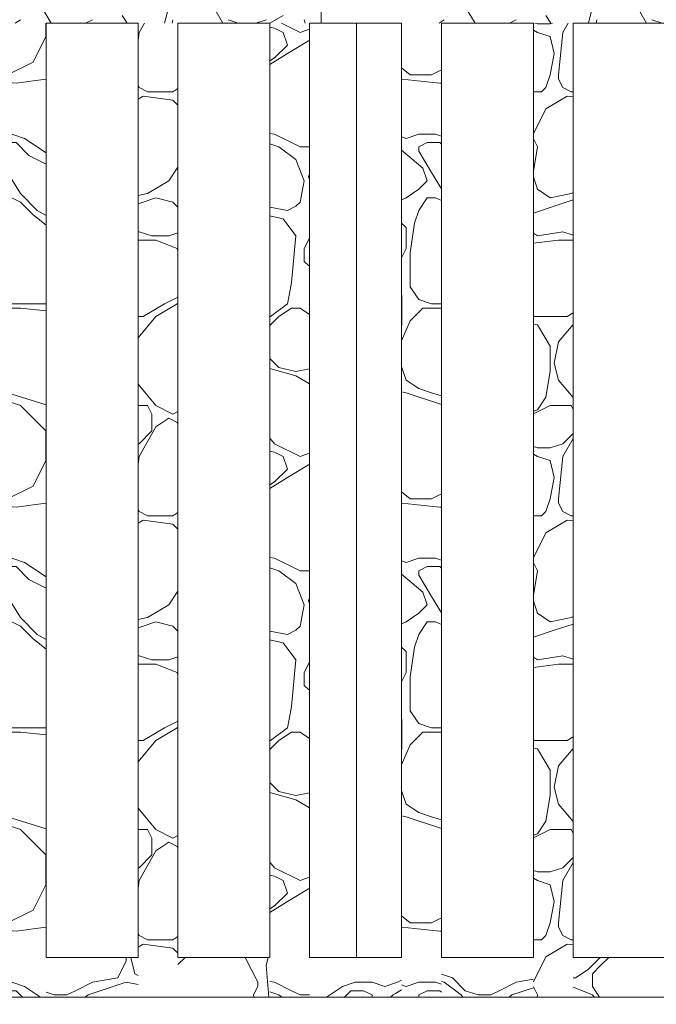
# Model space of a CAD drawing. Header units: millimetres. Extents: x -4481 to 79246, y -53000 to 18468.
# Tile 28 of 79: x 34604 to 35245, y 3553 to 4543. Entities that reach past the tile are written whole.
import ezdxf

# ---------------------------------------------------------------- set-up
doc = ezdxf.new("R2010")
doc.units = ezdxf.units.MM
doc.header["$MEASUREMENT"] = 0
for name, color, linetype in [('Nouveau_2D - Cotations pour 100ème', 7, 'Continuous'), ('Nouveau__Constr - Poteaux', 7, 'Continuous'), ('Nouveau__Constr - Poutres', 7, 'Continuous'), ('Nouveau__Murs int non porteurs - Cloisons', 7, 'Continuous')]:
    doc.layers.add(name, color=color, linetype=linetype)
doc.styles.add('STYLE_GENERE_2', font='arial.ttf')
doc.dimstyles.new('STYLE_GENERE__10', dxfattribs={"dimtxt": 175, "dimasz": 95, "dimexe": 0.18, "dimexo": 30247.210424, "dimgap": 0, "dimtad": 1, "dimlfac": 0.001, "dimzin": 0, "dimdsep": 46, "dimtxsty": 'STYLE_GENERE_2', "dimblk": 'ARROWHEAD_6', "dimblk1": 'ARROWHEAD_6', "dimblk2": 'ARROWHEAD_6', "dimcen": 0.09, "dimclrd": 1, "dimclre": 1, "dimclrt": 1, "dimazin": 0, "dimtfac": 1, "dimtdec": 4, "dimtmove": 0, "dimatfit": 3, "dimfxl": 0, "dimtolj": 1, "dimtzin": 0, "dimarcsym": 0})
doc.dimstyles.new('STYLE_GENERE__3', dxfattribs={"dimtxt": 150, "dimasz": 95, "dimexe": 0.18, "dimexo": 21916.318027, "dimgap": 0, "dimtad": 1, "dimlfac": 0.001, "dimzin": 0, "dimdsep": 46, "dimtxsty": 'STYLE_GENERE_2', "dimblk": 'ARROWHEAD_6', "dimblk1": 'ARROWHEAD_6', "dimblk2": 'ARROWHEAD_6', "dimcen": 0.09, "dimclrd": 7, "dimclre": 7, "dimclrt": 7, "dimazin": 0, "dimtfac": 1, "dimtdec": 4, "dimtmove": 0, "dimatfit": 3, "dimfxl": 0, "dimtolj": 1, "dimtzin": 0, "dimarcsym": 0})
doc.dimstyles.new('STYLE_GENERE__4', dxfattribs={"dimtxt": 150, "dimasz": 95, "dimexe": 0.18, "dimexo": 21916.318027, "dimgap": 0, "dimtad": 1, "dimlfac": 0.001, "dimzin": 0, "dimdsep": 46, "dimtxsty": 'STYLE_GENERE_2', "dimblk": 'ARROWHEAD_6', "dimblk1": 'ARROWHEAD_6', "dimblk2": 'ARROWHEAD_6', "dimcen": 0.09, "dimclrd": 7, "dimclre": 7, "dimclrt": 7, "dimazin": 0, "dimtfac": 1, "dimtdec": 4, "dimtmove": 2, "dimatfit": 3, "dimfxl": 0, "dimtolj": 1, "dimtzin": 0, "dimarcsym": 0})
doc.dimstyles.new('STYLE_GENERE__5', dxfattribs={"dimtxt": 150, "dimasz": 95, "dimexe": 0.18, "dimexo": 21959.829925, "dimgap": 0, "dimtad": 1, "dimlfac": 0.001, "dimzin": 0, "dimdsep": 46, "dimtxsty": 'STYLE_GENERE_2', "dimblk": 'ARROWHEAD_6', "dimblk1": 'ARROWHEAD_6', "dimblk2": 'ARROWHEAD_6', "dimcen": 0.09, "dimclrd": 7, "dimclre": 7, "dimclrt": 7, "dimazin": 0, "dimtfac": 1, "dimtdec": 4, "dimtmove": 0, "dimatfit": 3, "dimfxl": 0, "dimtolj": 1, "dimtzin": 0, "dimarcsym": 0})
doc.dimstyles.new('STYLE_GENERE__6', dxfattribs={"dimtxt": 150, "dimasz": 95, "dimexe": 0.18, "dimexo": 21959.829925, "dimgap": 0, "dimtad": 1, "dimlfac": 0.001, "dimzin": 0, "dimdsep": 46, "dimtxsty": 'STYLE_GENERE_2', "dimblk": 'ARROWHEAD_6', "dimblk1": 'ARROWHEAD_6', "dimblk2": 'ARROWHEAD_6', "dimcen": 0.09, "dimclrd": 7, "dimclre": 7, "dimclrt": 7, "dimazin": 0, "dimtfac": 1, "dimtdec": 4, "dimtmove": 2, "dimatfit": 3, "dimfxl": 0, "dimtolj": 1, "dimtzin": 0, "dimarcsym": 0})
doc.dimstyles.new('STYLE_GENERE__7', dxfattribs={"dimtxt": 150, "dimasz": 95, "dimexe": 0.18, "dimexo": 28568.917041, "dimgap": 0, "dimtad": 1, "dimlfac": 0.001, "dimzin": 0, "dimdsep": 46, "dimtxsty": 'STYLE_GENERE_2', "dimblk": 'ARROWHEAD_6', "dimblk1": 'ARROWHEAD_6', "dimblk2": 'ARROWHEAD_6', "dimcen": 0.09, "dimclrd": 7, "dimclre": 7, "dimclrt": 7, "dimazin": 0, "dimtfac": 1, "dimtdec": 4, "dimtmove": 0, "dimatfit": 3, "dimfxl": 0, "dimtolj": 1, "dimtzin": 0, "dimarcsym": 0})
doc.dimstyles.new('STYLE_GENERE__8', dxfattribs={"dimtxt": 150, "dimasz": 95, "dimexe": 0.18, "dimexo": 28568.917041, "dimgap": 0, "dimtad": 1, "dimlfac": 0.001, "dimzin": 0, "dimdsep": 46, "dimtxsty": 'STYLE_GENERE_2', "dimblk": 'ARROWHEAD_6', "dimblk1": 'ARROWHEAD_6', "dimblk2": 'ARROWHEAD_6', "dimcen": 0.09, "dimclrd": 7, "dimclre": 7, "dimclrt": 7, "dimazin": 0, "dimtfac": 1, "dimtdec": 4, "dimtmove": 2, "dimatfit": 3, "dimfxl": 0, "dimtolj": 1, "dimtzin": 0, "dimarcsym": 0})

# ---------------------------------------------------------------- blocks, each defined once
blk = doc.blocks.new('Élément de coupe_146')
at = {"layer": 'Nouveau__Murs int non porteurs - Cloisons', "color": 7, "linetype": 'Continuous', "lineweight": 5}
blk.add_line((34943, 3600), (34943, 4540), dxfattribs=at)
blk = doc.blocks.new('*X292')
at = {"layer": 'Nouveau__Constr - Poutres', "color": 7, "linetype": 'Continuous', "lineweight": 13}
for p, q in [((34808.43, 4540), (34796.71, 4560.5)), ((35235.04, 4540), (35223.33, 4560.5)), ((34635.81, 4540), (34626.07, 4556.23)), ((34626.07, 4556.23), (34635.81, 4540)), ((34712.26, 4540), (34707.13, 4547.7)), ((34754.05, 4556.23), (34750, 4540)), ((34855.77, 4540), (34869.24, 4547.7)), ((34907.63, 4540), (34907.63, 4556.23)), ((35062.42, 4540), (35052.68, 4556.23)), ((35052.68, 4556.23), (35062.42, 4540)), ((35138.87, 4540), (35133.74, 4547.7)), ((35180.67, 4556.23), (35176.61, 4540)), ((34604.74, 4543.43), (34599.59, 4540)), ((34670.4, 4540), (34677.26, 4543.43)), ((34758.32, 4543.43), (34757.63, 4540)), ((34824.08, 4540), (34813.78, 4543.43)), ((34852.18, 4543.43), (34841.88, 4540)), ((34890.57, 4543.43), (34891.55, 4540)), ((35031.35, 4543.43), (35026.2, 4540)), ((35097.01, 4540), (35103.88, 4543.43)), ((35184.93, 4543.43), (35184.25, 4540)), ((35250.69, 4540), (35240.39, 4543.43))]:
    blk.add_line(p, q, dxfattribs=at)
blk = doc.blocks.new('Élément de coupe_263')
at = {"layer": 'Nouveau__Constr - Poutres', "color": 7, "linetype": 'Continuous', "lineweight": 13}
for p, q in [((34723.38, 4540), (34630.79, 4540)), ((34855.97, 4540), (34763.38, 4540)), ((34988.56, 4540), (34895.97, 4540)), ((35121.16, 4540), (35028.56, 4540)), ((35253.75, 4540), (35161.16, 4540))]:
    blk.add_line(p, q, dxfattribs=at)
at = {"layer": 'Nouveau__Constr - Poutres', "lineweight": 0}
blk.add_blockref('*X292', (0, 0), dxfattribs=at)
blk = doc.blocks.new('*X314')
at = {"layer": 'Nouveau__Constr - Poutres', "color": 7, "linetype": 'Continuous', "lineweight": 13}
for p, q in [((35188.58, 3600), (35176.4, 3587.82)), ((35189.2, 3592.08), (35197.12, 3600)), ((35163.6, 3579.29), (35176.4, 3587.82)), ((35180.67, 3583.55), (35189.2, 3592.08)), ((35161.16, 3579.29), (35163.6, 3579.29)), ((35180.67, 3570.75), (35180.67, 3583.55)), ((35161.16, 3570.03), (35180.67, 3562.22)), ((35187.84, 3560), (35180.67, 3570.75)), ((35180.67, 3562.22), (35182.44, 3560))]:
    blk.add_line(p, q, dxfattribs=at)
blk = doc.blocks.new('*X315')
at = {"layer": 'Nouveau__Constr - Poutres', "color": 7, "linetype": 'Continuous', "lineweight": 13}
for p, q in [((35039.89, 3579.29), (35028.56, 3583.06)), ((35052.68, 3566.49), (35039.89, 3579.29)), ((35121.16, 3577.9), (35103.88, 3575.02)), ((35028.56, 3575.72), (35031.35, 3575.02)), ((35031.35, 3575.02), (35048.42, 3562.22)), ((35065.48, 3562.22), (35052.68, 3566.49)), ((35086.81, 3566.49), (35078.28, 3562.22)), ((35103.88, 3575.02), (35086.81, 3566.49)), ((35099.61, 3562.22), (35121.16, 3569.4)), ((35048.42, 3562.22), (35050.08, 3560)), ((35078.28, 3562.22), (35065.48, 3562.22)), ((35096.65, 3560), (35099.61, 3562.22))]:
    blk.add_line(p, q, dxfattribs=at)
blk = doc.blocks.new('*X316')
at = {"layer": 'Nouveau__Constr - Poutres', "color": 7, "linetype": 'Continuous', "lineweight": 13}
for p, q in [((34984.43, 3575.02), (34988.56, 3577.09)), ((34928.97, 3570.75), (34912.84, 3560)), ((34941.76, 3575.02), (34928.97, 3570.75)), ((34931.01, 3560), (34937.5, 3566.49)), ((34937.5, 3566.49), (34950.3, 3566.49)), ((34958.83, 3575.02), (34941.76, 3575.02)), ((34950.3, 3566.49), (34958.83, 3562.22)), ((34971.63, 3570.75), (34958.83, 3575.02)), ((34971.63, 3570.75), (34982.29, 3574.31)), ((34982.29, 3574.31), (34984.43, 3575.02)), ((34982.29, 3563.5), (34988.56, 3567.26)), ((34958.83, 3562.22), (34958.83, 3560)), ((34977.49, 3560), (34980.16, 3562.22)), ((34980.16, 3562.22), (34982.29, 3563.5))]:
    blk.add_line(p, q, dxfattribs=at)
blk = doc.blocks.new('*X317')
at = {"layer": 'Nouveau__Constr - Poutres', "color": 7, "linetype": 'Continuous', "lineweight": 13}
for p, q in [((34763.38, 3592.88), (34770.5, 3600)), ((34831.15, 3600), (34843.64, 3575.02)), ((34854.15, 3600), (34852.18, 3592.08)), ((34852.18, 3592.08), (34854.85, 3560)), ((34843.64, 3570.75), (34839.38, 3562.22)), ((34843.64, 3575.02), (34843.64, 3570.75)), ((34839.38, 3562.22), (34839.75, 3560))]:
    blk.add_line(p, q, dxfattribs=at)
blk = doc.blocks.new('*X318')
at = {"layer": 'Nouveau__Constr - Poutres', "color": 7, "linetype": 'Continuous', "lineweight": 13}
for p, q in [((34711.39, 3596.35), (34702.86, 3579.29)), ((34711.39, 3600), (34711.39, 3596.35)), ((34715.81, 3600), (34719.93, 3583.55)), ((34702.86, 3579.29), (34677.27, 3575.02)), ((34719.93, 3583.55), (34723.38, 3581.83)), ((34660.2, 3566.49), (34651.67, 3562.22)), ((34677.26, 3575.02), (34660.2, 3566.49)), ((34673, 3562.22), (34711.39, 3575.02)), ((34711.39, 3575.02), (34723.38, 3572.62)), ((34638.87, 3562.22), (34630.79, 3564.92)), ((34651.67, 3562.22), (34638.87, 3562.22)), ((34670.04, 3560), (34673, 3562.22))]:
    blk.add_line(p, q, dxfattribs=at)
blk = doc.blocks.new('Élément de coupe_264')
at = {"layer": 'Nouveau__Constr - Poutres', "color": 7, "linetype": 'Continuous', "lineweight": 13}
for p, q in [((34723.38, 3600), (34630.79, 3600)), ((34855.97, 3600), (34763.38, 3600)), ((34988.56, 3600), (34895.97, 3600)), ((35121.16, 3600), (35028.56, 3600)), ((35253.75, 3600), (35161.16, 3600)), ((34723.38, 3560), (34630.79, 3560)), ((34855.97, 3560), (34763.38, 3560)), ((34988.56, 3560), (34895.97, 3560)), ((35121.16, 3560), (35028.56, 3560)), ((35253.75, 3560), (35161.16, 3560))]:
    blk.add_line(p, q, dxfattribs=at)
at = {"layer": 'Nouveau__Constr - Poutres', "lineweight": 0}
for name in ['*X318', '*X317', '*X314', '*X316', '*X315']:
    blk.add_blockref(name, (0, 0), dxfattribs=at)
blk = doc.blocks.new('*X328')
at = {"layer": 'Nouveau__Constr - Poteaux', "color": 7, "linetype": 'Continuous', "lineweight": 13}
for p, q in [((34630.34, 4526.37), (34630.34, 4540)), ((34617.54, 4500.77), (34630.34, 4526.37)), ((34591.94, 4487.97), (34617.54, 4500.77)), ((34590.79, 4487.97), (34591.94, 4487.97)), ((34590.79, 4480.52), (34600.48, 4479.44)), ((34600.47, 4479.44), (34630.34, 4483.71)), ((34630.34, 4483.71), (34630.79, 4483.71)), ((34590.79, 4428.25), (34596.21, 4428.25)), ((34600.47, 4419.71), (34590.79, 4419.71)), ((34596.21, 4428.25), (34609.01, 4423.98)), ((34613.27, 4406.92), (34600.47, 4419.71)), ((34609.01, 4423.98), (34630.79, 4409.46)), ((34630.79, 4398.16), (34613.27, 4406.92)), ((34590.79, 4391.78), (34591.94, 4389.85)), ((34591.94, 4389.85), (34604.74, 4368.52)), ((34590.79, 4364.25), (34596.21, 4364.25)), ((34596.21, 4364.25), (34604.74, 4359.99)), ((34604.74, 4368.52), (34621.8, 4351.46)), ((34604.74, 4359.99), (34617.54, 4347.19)), ((34621.81, 4351.45), (34630.79, 4346.32)), ((34617.54, 4347.19), (34630.79, 4336.59)), ((34591.94, 4257.6), (34590.79, 4257.99)), ((34604.74, 4253.33), (34590.79, 4253.33)), ((34630.79, 4257.6), (34591.94, 4257.6)), ((34630.79, 4250.44), (34604.74, 4253.33)), ((34590.79, 4168.4), (34591.94, 4168.01)), ((34591.94, 4168.01), (34630.79, 4155.87)), ((34604.74, 4155.21), (34590.79, 4159.86)), ((34617.54, 4142.42), (34604.74, 4155.21)), ((34630.34, 4129.62), (34617.54, 4142.42)), ((34630.34, 4099.75), (34630.34, 4129.62)), ((34617.54, 4074.16), (34630.34, 4099.75)), ((34591.94, 4061.36), (34617.54, 4074.16)), ((34590.79, 4061.36), (34591.94, 4061.36)), ((34590.79, 4053.9), (34600.48, 4052.83)), ((34600.47, 4052.83), (34630.34, 4057.09)), ((34630.34, 4057.09), (34630.79, 4057.09)), ((34590.79, 4001.63), (34596.21, 4001.63)), ((34600.47, 3993.1), (34590.79, 3993.1)), ((34596.21, 4001.63), (34609.01, 3997.37)), ((34613.27, 3980.3), (34600.47, 3993.1)), ((34609.01, 3997.37), (34630.79, 3982.85)), ((34630.79, 3971.55), (34613.27, 3980.3)), ((34590.79, 3965.16), (34591.94, 3963.24)), ((34591.94, 3963.24), (34604.74, 3941.91)), ((34590.79, 3937.64), (34596.21, 3937.64)), ((34596.21, 3937.64), (34604.74, 3933.37)), ((34604.74, 3941.91), (34621.8, 3924.84)), ((34604.74, 3933.37), (34617.54, 3920.58)), ((34621.81, 3924.84), (34630.79, 3919.71)), ((34617.54, 3920.58), (34630.79, 3909.98)), ((34591.94, 3830.99), (34590.79, 3831.37)), ((34604.74, 3826.72), (34590.79, 3826.72)), ((34630.79, 3830.99), (34591.94, 3830.99)), ((34630.79, 3823.83), (34604.74, 3826.72)), ((34590.79, 3741.78), (34591.94, 3741.4)), ((34591.94, 3741.4), (34630.79, 3729.26)), ((34604.74, 3728.6), (34590.79, 3733.25)), ((34617.54, 3715.8), (34604.74, 3728.6)), ((34630.34, 3703), (34617.54, 3715.8)), ((34630.34, 3673.14), (34630.34, 3703)), ((34617.54, 3647.54), (34630.34, 3673.14)), ((34591.94, 3634.75), (34617.54, 3647.54)), ((34590.79, 3634.75), (34591.94, 3634.75)), ((34590.79, 3627.29), (34600.48, 3626.21)), ((34600.47, 3626.21), (34630.34, 3630.48)), ((34630.34, 3630.48), (34630.79, 3630.48)), ((34590.79, 3575.02), (34596.21, 3575.02)), ((34600.47, 3566.49), (34590.79, 3566.49)), ((34596.21, 3575.02), (34609.01, 3570.75)), ((34606.96, 3560), (34600.47, 3566.49)), ((34609.01, 3570.75), (34625.14, 3560))]:
    blk.add_line(p, q, dxfattribs=at)
blk = doc.blocks.new('Élément de coupe_267')
at = {"layer": 'Nouveau__Constr - Poteaux', "color": 7, "linetype": 'Continuous', "lineweight": 13}
for p, q in [((34590.79, 3600), (34590.79, 4540)), ((34630.79, 3600), (34630.79, 4540)), ((34590.79, 3560), (34630.79, 3560))]:
    blk.add_line(p, q, dxfattribs=at)
at = {"layer": 'Nouveau__Constr - Poteaux', "lineweight": 0}
blk.add_blockref('*X328', (0, 0), dxfattribs=at)
blk = doc.blocks.new('*X330')
at = {"layer": 'Nouveau__Constr - Poteaux', "color": 7, "linetype": 'Continuous', "lineweight": 13}
for p, q in [((34724.19, 4530.63), (34729.54, 4540)), ((34723.38, 4522.5), (34724.19, 4530.63)), ((34724.19, 4475.17), (34723.38, 4476.8)), ((34732.72, 4470.91), (34724.19, 4475.17)), ((34745.52, 4470.91), (34732.72, 4470.91)), ((34749.79, 4470.91), (34745.52, 4470.91)), ((34758.32, 4470.91), (34749.79, 4470.91)), ((34763.38, 4474.28), (34758.32, 4470.91)), ((34728.46, 4466.64), (34723.38, 4463.59)), ((34758.32, 4462.38), (34728.46, 4466.64)), ((34763.38, 4457.32), (34758.32, 4462.38)), ((34754.05, 4381.32), (34762.59, 4394.12)), ((34762.59, 4394.12), (34763.38, 4395.17)), ((34732.72, 4368.52), (34754.05, 4381.32)), ((34723.38, 4366.65), (34732.72, 4368.52)), ((34741.26, 4364.25), (34723.38, 4358.3)), ((34758.32, 4359.99), (34741.26, 4364.25)), ((34763.38, 4354.93), (34758.32, 4359.99)), ((34723.38, 4329.99), (34724.19, 4330.13)), ((34724.19, 4330.13), (34736.99, 4325.86)), ((34741.26, 4321.59), (34723.38, 4321.59)), ((34736.99, 4325.86), (34754.05, 4325.86)), ((34762.59, 4313.06), (34741.26, 4321.59)), ((34754.05, 4325.86), (34763.38, 4328.97)), ((34763.38, 4311.21), (34762.59, 4313.06)), ((34749.79, 4257.6), (34763.38, 4264.4)), ((34728.46, 4244.8), (34749.79, 4257.6)), ((34762.59, 4257.6), (34741.26, 4244.8)), ((34763.38, 4257.8), (34762.59, 4257.6)), ((34723.38, 4244.8), (34728.46, 4244.8)), ((34741.26, 4244.8), (34723.38, 4223.35)), ((34723.38, 4176.67), (34741.26, 4155.21)), ((34732.72, 4155.21), (34723.38, 4155.21)), ((34736.99, 4146.68), (34732.72, 4155.21)), ((34741.26, 4155.21), (34758.32, 4146.68)), ((34736.99, 4129.62), (34736.99, 4146.68)), ((34741.26, 4133.88), (34754.05, 4142.42)), ((34754.05, 4142.42), (34762.59, 4138.15)), ((34758.32, 4146.68), (34763.38, 4149.21)), ((34724.19, 4104.02), (34741.26, 4133.88)), ((34762.59, 4138.15), (34763.38, 4137.16)), ((34724.19, 4116.82), (34736.99, 4129.62)), ((34723.38, 4116.55), (34724.19, 4116.82)), ((34723.38, 4095.89), (34724.19, 4104.02)), ((34724.19, 4048.56), (34723.38, 4050.19)), ((34732.72, 4044.29), (34724.19, 4048.56)), ((34745.52, 4044.29), (34732.72, 4044.29)), ((34749.79, 4044.29), (34745.52, 4044.29)), ((34758.32, 4044.29), (34749.79, 4044.29)), ((34763.38, 4047.67), (34758.32, 4044.29)), ((34728.46, 4040.03), (34723.38, 4036.98)), ((34758.32, 4035.76), (34728.46, 4040.03)), ((34763.38, 4030.7), (34758.32, 4035.76)), ((34754.05, 3954.71), (34762.59, 3967.5)), ((34762.59, 3967.5), (34763.38, 3968.56)), ((34732.72, 3941.91), (34754.05, 3954.71)), ((34723.38, 3940.04), (34732.72, 3941.91)), ((34741.26, 3937.64), (34723.38, 3931.68)), ((34758.32, 3933.37), (34741.26, 3937.64)), ((34763.38, 3928.32), (34758.32, 3933.37)), ((34723.38, 3903.38), (34724.19, 3903.51)), ((34724.19, 3903.51), (34736.99, 3899.25)), ((34741.26, 3894.98), (34723.38, 3894.98)), ((34736.99, 3899.25), (34754.05, 3899.25)), ((34762.59, 3886.45), (34741.26, 3894.98)), ((34754.05, 3899.25), (34763.38, 3902.35)), ((34763.38, 3884.6), (34762.59, 3886.45)), ((34749.79, 3830.99), (34763.38, 3837.78)), ((34728.46, 3818.19), (34749.79, 3830.99)), ((34762.59, 3830.99), (34741.26, 3818.19)), ((34763.38, 3831.19), (34762.59, 3830.99)), ((34723.38, 3818.19), (34728.46, 3818.19)), ((34741.26, 3818.19), (34723.38, 3796.74)), ((34723.38, 3750.05), (34741.26, 3728.6)), ((34732.72, 3728.6), (34723.38, 3728.6)), ((34736.99, 3720.07), (34732.72, 3728.6)), ((34741.26, 3728.6), (34758.32, 3720.07)), ((34736.99, 3703), (34736.99, 3720.07)), ((34741.26, 3707.27), (34754.05, 3715.8)), ((34754.05, 3715.8), (34762.59, 3711.54)), ((34758.32, 3720.07), (34763.38, 3722.6)), ((34724.19, 3677.41), (34741.26, 3707.27)), ((34762.59, 3711.54), (34763.38, 3710.55)), ((34724.19, 3690.21), (34736.99, 3703)), ((34723.38, 3689.93), (34724.19, 3690.21)), ((34723.38, 3669.28), (34724.19, 3677.41)), ((34724.19, 3621.95), (34723.38, 3623.57)), ((34732.72, 3617.68), (34724.19, 3621.95)), ((34745.52, 3617.68), (34732.72, 3617.68)), ((34749.79, 3617.68), (34745.52, 3617.68)), ((34758.32, 3617.68), (34749.79, 3617.68)), ((34763.38, 3621.05), (34758.32, 3617.68)), ((34728.46, 3613.41), (34723.38, 3610.37)), ((34758.32, 3609.15), (34728.46, 3613.41)), ((34763.38, 3604.09), (34758.32, 3609.15))]:
    blk.add_line(p, q, dxfattribs=at)
blk = doc.blocks.new('Élément de coupe_268')
at = {"layer": 'Nouveau__Constr - Poteaux', "color": 7, "linetype": 'Continuous', "lineweight": 13}
for p, q in [((34723.38, 3600), (34723.38, 4540)), ((34763.38, 3600), (34763.38, 4540)), ((34723.38, 3560), (34763.38, 3560))]:
    blk.add_line(p, q, dxfattribs=at)
at = {"layer": 'Nouveau__Constr - Poteaux', "lineweight": 0}
blk.add_blockref('*X330', (0, 0), dxfattribs=at)
blk = doc.blocks.new('*X332')
at = {"layer": 'Nouveau__Constr - Poteaux', "color": 7, "linetype": 'Continuous', "lineweight": 13}
for p, q in [((34886.3, 4530.63), (34867.57, 4540)), ((34860.71, 4534.9), (34855.97, 4535.85)), ((34869.24, 4530.63), (34860.71, 4534.9)), ((34873.51, 4517.84), (34869.24, 4530.63)), ((34895.97, 4533.86), (34886.3, 4530.63)), ((34860.71, 4505.04), (34873.51, 4517.84)), ((34894.84, 4522.1), (34873.51, 4509.3)), ((34895.97, 4522.48), (34894.84, 4522.1)), ((34873.5, 4509.3), (34855.97, 4498.34)), ((34855.97, 4502.19), (34860.71, 4505.04)), ((34855.97, 4429.04), (34860.71, 4428.25)), ((34864.97, 4415.45), (34855.97, 4418.45)), ((34860.71, 4428.25), (34877.77, 4419.71)), ((34877.77, 4419.71), (34886.3, 4415.45)), ((34882.04, 4402.65), (34864.97, 4415.45)), ((34886.3, 4415.45), (34895.97, 4415.45)), ((34890.57, 4381.32), (34882.04, 4402.65)), ((34886.3, 4359.99), (34890.57, 4381.32)), ((34895.97, 4387.29), (34894.84, 4385.58)), ((34894.84, 4385.58), (34895.97, 4382.18)), ((34882.04, 4355.72), (34886.3, 4359.99)), ((34855.97, 4354.96), (34873.51, 4351.46)), ((34873.51, 4351.46), (34882.04, 4355.72)), ((34869.24, 4342.92), (34855.97, 4346.24)), ((34882.04, 4325.86), (34869.24, 4342.92)), ((34877.77, 4278.93), (34882.04, 4325.86)), ((34894.84, 4321.59), (34890.57, 4313.06)), ((34895.97, 4323.29), (34894.84, 4321.59)), ((34890.57, 4313.06), (34890.57, 4300.26)), ((34890.57, 4300.26), (34894.84, 4296)), ((34894.84, 4296), (34895.97, 4296.14)), ((34875.21, 4266.13), (34877.77, 4278.93)), ((34873.51, 4257.6), (34875.21, 4266.13)), ((34856.44, 4244.8), (34873.51, 4257.6)), ((34877.77, 4253.33), (34864.97, 4244.8)), ((34886.3, 4253.33), (34877.77, 4253.33)), ((34895.97, 4246.89), (34886.3, 4253.33)), ((34855.97, 4244.65), (34856.44, 4244.8)), ((34864.97, 4244.8), (34856.44, 4236.27)), ((34856.44, 4236.27), (34855.97, 4235.33)), ((34855.97, 4202.61), (34864.97, 4193.61)), ((34882.04, 4185.08), (34855.97, 4192.52)), ((34864.97, 4193.61), (34882.04, 4189.34)), ((34882.04, 4189.34), (34895.97, 4192.13)), ((34895.97, 4177.11), (34882.04, 4185.08)), ((34855.97, 4122.34), (34860.71, 4116.82)), ((34886.3, 4104.02), (34860.71, 4116.82)), ((34860.71, 4108.29), (34855.97, 4109.23)), ((34869.24, 4104.02), (34860.71, 4108.29)), ((34873.51, 4091.22), (34869.24, 4104.02)), ((34895.97, 4107.24), (34886.3, 4104.02)), ((34894.84, 4095.49), (34873.51, 4082.69)), ((34895.97, 4095.87), (34894.84, 4095.49)), ((34873.5, 4082.69), (34855.97, 4071.73)), ((34860.71, 4078.42), (34873.51, 4091.22)), ((34855.97, 4075.58), (34860.71, 4078.42)), ((34855.97, 4002.42), (34860.71, 4001.63)), ((34860.71, 4001.63), (34877.77, 3993.1)), ((34877.77, 3993.1), (34886.3, 3988.83)), ((34864.97, 3988.83), (34855.97, 3991.84)), ((34882.04, 3976.04), (34864.97, 3988.83)), ((34886.3, 3988.83), (34895.97, 3988.83)), ((34890.57, 3954.71), (34882.04, 3976.04)), ((34886.3, 3933.37), (34890.57, 3954.71)), ((34895.97, 3960.67), (34894.84, 3958.97)), ((34894.84, 3958.97), (34895.97, 3955.57)), ((34882.04, 3929.11), (34886.3, 3933.37)), ((34855.97, 3928.35), (34873.51, 3924.84)), ((34873.51, 3924.84), (34882.04, 3929.11)), ((34869.24, 3916.31), (34855.97, 3919.63)), ((34882.04, 3899.25), (34869.24, 3916.31)), ((34877.77, 3852.32), (34882.04, 3899.25)), ((34894.84, 3894.98), (34890.57, 3886.45)), ((34895.97, 3896.68), (34894.84, 3894.98)), ((34890.57, 3886.45), (34890.57, 3873.65)), ((34890.57, 3873.65), (34894.84, 3869.38)), ((34894.84, 3869.38), (34895.97, 3869.52)), ((34875.21, 3839.52), (34877.77, 3852.32)), ((34873.51, 3830.99), (34875.21, 3839.52)), ((34856.44, 3818.19), (34873.51, 3830.99)), ((34877.77, 3826.72), (34864.97, 3818.19)), ((34886.3, 3826.72), (34877.77, 3826.72)), ((34895.97, 3820.28), (34886.3, 3826.72)), ((34855.97, 3818.03), (34856.44, 3818.19)), ((34864.97, 3818.19), (34856.44, 3809.66)), ((34856.44, 3809.66), (34855.97, 3808.72)), ((34855.97, 3776), (34864.97, 3767)), ((34882.04, 3758.46), (34855.97, 3765.91)), ((34864.97, 3767), (34882.04, 3762.73)), ((34882.04, 3762.73), (34895.97, 3765.52)), ((34895.97, 3750.5), (34882.04, 3758.46)), ((34855.97, 3695.73), (34860.71, 3690.21)), ((34886.3, 3677.41), (34860.71, 3690.21)), ((34860.71, 3681.67), (34855.97, 3682.62)), ((34869.24, 3677.41), (34860.71, 3681.67)), ((34873.51, 3664.61), (34869.24, 3677.41)), ((34895.97, 3680.63), (34886.3, 3677.41)), ((34894.84, 3668.87), (34873.51, 3656.08)), ((34895.97, 3669.25), (34894.84, 3668.87)), ((34873.5, 3656.07), (34855.97, 3645.12)), ((34860.71, 3651.81), (34873.51, 3664.61)), ((34855.97, 3648.97), (34860.71, 3651.81)), ((34855.97, 3575.81), (34860.71, 3575.02)), ((34860.71, 3575.02), (34877.77, 3566.49)), ((34877.77, 3566.49), (34886.3, 3562.22)), ((34864.97, 3562.22), (34855.97, 3565.22)), ((34867.94, 3560), (34864.97, 3562.22)), ((34886.3, 3562.22), (34895.97, 3562.22))]:
    blk.add_line(p, q, dxfattribs=at)
blk = doc.blocks.new('Élément de coupe_269')
at = {"layer": 'Nouveau__Constr - Poteaux', "color": 7, "linetype": 'Continuous', "lineweight": 13}
for p, q in [((34855.97, 3600), (34855.97, 4540)), ((34895.97, 3600), (34895.97, 4540)), ((34855.97, 3560), (34895.97, 3560))]:
    blk.add_line(p, q, dxfattribs=at)
at = {"layer": 'Nouveau__Constr - Poteaux', "lineweight": 0}
blk.add_blockref('*X332', (0, 0), dxfattribs=at)
blk = doc.blocks.new('*X334')
at = {"layer": 'Nouveau__Constr - Poteaux', "color": 7, "linetype": 'Continuous', "lineweight": 13}
for p, q in [((34988.56, 4494.9), (34997.22, 4487.97)), ((34997.22, 4487.97), (35018.55, 4487.97)), ((35018.55, 4487.97), (35028.56, 4492.98)), ((34988.56, 4483.62), (34988.69, 4483.71)), ((34988.69, 4483.71), (35027.09, 4479.44)), ((35027.09, 4479.44), (35028.56, 4479.65)), ((34992.96, 4423.98), (34988.56, 4425.44)), ((34992.96, 4423.98), (35005.76, 4428.25)), ((35005.76, 4428.25), (35022.82, 4428.25)), ((35014.29, 4419.71), (35005.76, 4415.45)), ((35027.09, 4419.71), (35014.29, 4419.71)), ((35022.82, 4428.25), (35028.56, 4426.33)), ((35028.56, 4418.24), (35027.09, 4419.71)), ((35010.02, 4394.12), (34988.56, 4412)), ((35005.76, 4415.45), (35005.76, 4411.18)), ((35005.76, 4411.18), (35018.55, 4389.85)), ((35014.29, 4381.32), (35010.02, 4394.12)), ((35018.55, 4389.85), (35028.56, 4373.17)), ((35005.76, 4372.79), (35014.29, 4381.32)), ((34992.96, 4364.25), (35005.76, 4372.79)), ((34988.56, 4362.06), (34992.96, 4364.25)), ((35005.76, 4351.46), (35014.29, 4364.25)), ((35014.29, 4364.25), (35022.82, 4364.25)), ((35022.82, 4364.25), (35028.56, 4361.38)), ((35001.49, 4338.66), (35005.76, 4351.46)), ((34992.96, 4334.39), (34988.56, 4338.79)), ((34992.96, 4334.39), (34992.96, 4313.06)), ((34997.22, 4308.79), (35001.49, 4338.66)), ((34992.96, 4313.06), (34988.69, 4304.53)), ((34988.69, 4304.53), (34988.56, 4304.46)), ((34997.22, 4291.73), (34997.22, 4308.79)), ((34997.22, 4274.67), (34997.22, 4291.73)), ((35002.91, 4266.13), (34997.22, 4274.67)), ((34988.69, 4266.13), (34988.56, 4266.26)), ((34988.69, 4236.27), (34988.69, 4266.13)), ((35005.76, 4261.87), (35002.91, 4266.13)), ((35018.55, 4257.6), (35005.76, 4261.87)), ((35010.02, 4253.33), (34997.22, 4240.54)), ((35028.56, 4253.33), (35010.02, 4253.33)), ((35028.56, 4257.6), (35018.55, 4257.6)), ((34997.22, 4240.54), (34988.56, 4220.33)), ((34988.56, 4236.01), (34988.69, 4236.27)), ((34988.56, 4193.86), (34988.69, 4193.61)), ((34988.69, 4193.61), (34992.96, 4180.81)), ((34992.96, 4180.81), (35005.76, 4172.28)), ((35005.76, 4172.28), (35018.55, 4168.01)), ((34992.96, 4168.01), (34988.56, 4169.11)), ((35028.56, 4156.14), (34992.96, 4168.01)), ((35018.55, 4168.01), (35028.56, 4164.88)), ((34988.56, 4068.29), (34997.22, 4061.36)), ((35018.55, 4061.36), (35028.56, 4066.36)), ((34988.56, 4057.01), (34988.69, 4057.09)), ((34988.69, 4057.09), (35027.09, 4052.83)), ((34997.22, 4061.36), (35018.55, 4061.36)), ((35027.09, 4052.83), (35028.56, 4053.04)), ((34992.96, 3997.37), (34988.56, 3998.83)), ((34992.96, 3997.37), (35005.76, 4001.63)), ((35005.76, 4001.63), (35022.82, 4001.63)), ((35014.29, 3993.1), (35005.76, 3988.83)), ((35027.09, 3993.1), (35014.29, 3993.1)), ((35022.82, 4001.63), (35028.56, 3999.72)), ((35028.56, 3991.62), (35027.09, 3993.1)), ((35010.02, 3967.5), (34988.56, 3985.39)), ((35005.76, 3988.83), (35005.76, 3984.57)), ((35005.76, 3984.57), (35018.55, 3963.24)), ((35014.29, 3954.71), (35010.02, 3967.5)), ((35018.55, 3963.24), (35028.56, 3946.56)), ((35005.76, 3946.17), (35014.29, 3954.71)), ((34992.96, 3937.64), (35005.76, 3946.17)), ((34988.56, 3935.44), (34992.96, 3937.64)), ((35005.76, 3924.84), (35014.29, 3937.64)), ((35014.29, 3937.64), (35022.82, 3937.64)), ((35022.82, 3937.64), (35028.56, 3934.77)), ((35001.49, 3912.04), (35005.76, 3924.84)), ((34992.96, 3907.78), (34988.56, 3912.17)), ((34992.96, 3907.78), (34992.96, 3886.45)), ((34997.22, 3882.18), (35001.49, 3912.04)), ((34992.96, 3886.45), (34988.69, 3877.92)), ((34988.69, 3877.92), (34988.56, 3877.85)), ((34997.22, 3865.12), (34997.22, 3882.18)), ((34997.22, 3848.05), (34997.22, 3865.12)), ((35002.91, 3839.52), (34997.22, 3848.05)), ((34988.69, 3839.52), (34988.56, 3839.65)), ((34988.69, 3809.66), (34988.69, 3839.52)), ((35005.76, 3835.25), (35002.91, 3839.52)), ((35018.55, 3830.99), (35005.76, 3835.25)), ((35010.02, 3826.72), (34997.22, 3813.92)), ((35028.56, 3826.72), (35010.02, 3826.72)), ((35028.56, 3830.99), (35018.55, 3830.99)), ((34997.22, 3813.92), (34988.56, 3793.72)), ((34988.56, 3809.4), (34988.69, 3809.66)), ((34988.56, 3767.25), (34988.69, 3767)), ((34988.69, 3767), (34992.96, 3754.2)), ((34992.96, 3754.2), (35005.76, 3745.66)), ((35005.76, 3745.67), (35018.55, 3741.4)), ((34992.96, 3741.4), (34988.56, 3742.5)), ((35028.56, 3729.53), (34992.96, 3741.4)), ((35018.55, 3741.4), (35028.56, 3738.27)), ((34988.56, 3641.67), (34997.22, 3634.75)), ((35018.55, 3634.75), (35028.56, 3639.75)), ((34988.56, 3630.39), (34988.69, 3630.48)), ((34988.69, 3630.48), (35027.09, 3626.21)), ((34997.22, 3634.75), (35018.55, 3634.75)), ((35027.09, 3626.21), (35028.56, 3626.42)), ((34992.96, 3570.75), (34988.56, 3572.22)), ((34992.96, 3570.75), (35005.76, 3575.02)), ((35005.76, 3575.02), (35022.82, 3575.02)), ((35014.29, 3566.49), (35005.76, 3562.22)), ((35027.09, 3566.49), (35014.29, 3566.49)), ((35022.82, 3575.02), (35028.56, 3573.11)), ((35028.56, 3565.01), (35027.09, 3566.49)), ((35005.76, 3562.22), (35005.76, 3560))]:
    blk.add_line(p, q, dxfattribs=at)
blk = doc.blocks.new('Élément de coupe_270')
at = {"layer": 'Nouveau__Constr - Poteaux', "color": 7, "linetype": 'Continuous', "lineweight": 13}
for p, q in [((34988.56, 3600), (34988.56, 4540)), ((35028.56, 3600), (35028.56, 4540)), ((34988.56, 3560), (35028.56, 3560))]:
    blk.add_line(p, q, dxfattribs=at)
at = {"layer": 'Nouveau__Constr - Poteaux', "lineweight": 0}
blk.add_blockref('*X334', (0, 0), dxfattribs=at)
blk = doc.blocks.new('*X336')
at = {"layer": 'Nouveau__Constr - Poteaux', "color": 7, "linetype": 'Continuous', "lineweight": 13}
for p, q in [((35122.71, 4540), (35125.21, 4539.17)), ((35125.21, 4539.17), (35138.01, 4539.17)), ((35138.01, 4539.17), (35140.51, 4540)), ((35150.81, 4530.63), (35156.16, 4540)), ((35125.21, 4530.63), (35121.16, 4532.95)), ((35138.01, 4526.37), (35125.21, 4530.63)), ((35146.54, 4487.97), (35150.8, 4530.63)), ((35142.27, 4509.3), (35138.01, 4526.37)), ((35138.01, 4487.97), (35142.27, 4509.3)), ((35133.74, 4475.17), (35138.01, 4487.97)), ((35146.54, 4483.71), (35146.54, 4487.97)), ((35150.8, 4475.17), (35146.54, 4483.71)), ((35121.16, 4470.91), (35129.47, 4470.91)), ((35129.47, 4470.91), (35133.74, 4475.17)), ((35159.34, 4470.91), (35150.8, 4475.17)), ((35161.16, 4470.91), (35159.34, 4470.91)), ((35155.07, 4466.64), (35133.74, 4453.84)), ((35161.16, 4465.77), (35155.07, 4466.64)), ((35133.74, 4453.84), (35121.16, 4428.68)), ((35121.16, 4423.55), (35125.21, 4415.45)), ((35125.21, 4415.45), (35121.16, 4391.14)), ((35121.16, 4384.94), (35125.21, 4372.79)), ((35125.21, 4372.79), (35138.01, 4364.25)), ((35159.34, 4368.52), (35161.16, 4369.61)), ((35138.01, 4364.25), (35159.34, 4368.52)), ((35161.16, 4362.02), (35142.27, 4355.72)), ((35142.27, 4355.72), (35121.16, 4348.68)), ((35125.21, 4325.86), (35150.8, 4330.13)), ((35150.8, 4330.13), (35161.16, 4326.67)), ((35121.16, 4328.56), (35125.21, 4325.86)), ((35146.54, 4321.59), (35121.16, 4318.42)), ((35161.16, 4321.59), (35146.54, 4321.59)), ((35121.16, 4244.8), (35133.74, 4244.8)), ((35133.74, 4244.8), (35155.07, 4244.8)), ((35155.07, 4244.8), (35161.16, 4248.45)), ((35121.16, 4236.85), (35125.21, 4236.27)), ((35125.21, 4236.27), (35138.01, 4214.94)), ((35161.16, 4236.75), (35146.54, 4219.21)), ((35138.01, 4214.94), (35138.01, 4189.34)), ((35146.54, 4219.21), (35142.27, 4197.88)), ((35142.27, 4197.88), (35146.54, 4180.81)), ((35138.01, 4189.34), (35133.74, 4163.75)), ((35146.54, 4180.81), (35161.16, 4163.27)), ((35133.74, 4163.75), (35125.21, 4150.95)), ((35138.01, 4155.21), (35121.16, 4146.79)), ((35125.21, 4150.95), (35121.16, 4149.6)), ((35159.34, 4155.21), (35138.01, 4155.21)), ((35161.16, 4151.57), (35159.34, 4155.21)), ((35150.8, 4116.82), (35161.16, 4127.17)), ((35150.81, 4104.02), (35161.16, 4122.14)), ((35121.16, 4113.9), (35125.21, 4112.55)), ((35125.21, 4112.55), (35138.01, 4112.55)), ((35138.01, 4112.55), (35150.8, 4116.82)), ((35125.21, 4104.02), (35121.16, 4106.34)), ((35138.01, 4099.75), (35125.21, 4104.02)), ((35146.54, 4061.36), (35150.8, 4104.02)), ((35142.27, 4082.69), (35138.01, 4099.75)), ((35138.01, 4061.36), (35142.27, 4082.69)), ((35133.74, 4048.56), (35138.01, 4061.36)), ((35146.54, 4057.09), (35146.54, 4061.36)), ((35150.8, 4048.56), (35146.54, 4057.09)), ((35121.16, 4044.29), (35129.47, 4044.29)), ((35129.47, 4044.29), (35133.74, 4048.56)), ((35159.34, 4044.29), (35150.8, 4048.56)), ((35161.16, 4044.29), (35159.34, 4044.29)), ((35155.07, 4040.03), (35133.74, 4027.23)), ((35161.16, 4039.16), (35155.07, 4040.03)), ((35133.74, 4027.23), (35121.16, 4002.06)), ((35121.16, 3996.94), (35125.21, 3988.83)), ((35125.21, 3988.83), (35121.16, 3964.53)), ((35121.16, 3958.33), (35125.21, 3946.17)), ((35125.21, 3946.17), (35138.01, 3937.64)), ((35159.34, 3941.91), (35161.16, 3943)), ((35138.01, 3937.64), (35159.34, 3941.91)), ((35161.16, 3935.4), (35142.27, 3929.11)), ((35142.27, 3929.11), (35121.16, 3922.07)), ((35125.21, 3899.25), (35150.8, 3903.51)), ((35150.8, 3903.51), (35161.16, 3900.06)), ((35121.16, 3901.95), (35125.21, 3899.25)), ((35146.54, 3894.98), (35121.16, 3891.81)), ((35161.16, 3894.98), (35146.54, 3894.98)), ((35121.16, 3818.19), (35133.74, 3818.19)), ((35133.74, 3818.19), (35155.07, 3818.19)), ((35155.07, 3818.19), (35161.16, 3821.84)), ((35121.16, 3810.24), (35125.21, 3809.66)), ((35125.21, 3809.66), (35138.01, 3788.33)), ((35161.16, 3810.13), (35146.54, 3792.59)), ((35138.01, 3788.33), (35138.01, 3762.73)), ((35146.54, 3792.59), (35142.27, 3771.26)), ((35142.27, 3771.26), (35146.54, 3754.2)), ((35138.01, 3762.73), (35133.74, 3737.13)), ((35146.54, 3754.2), (35161.16, 3736.66)), ((35133.74, 3737.13), (35125.21, 3724.33)), ((35138.01, 3728.6), (35121.16, 3720.18)), ((35159.34, 3728.6), (35138.01, 3728.6)), ((35161.16, 3724.96), (35159.34, 3728.6)), ((35125.21, 3724.33), (35121.16, 3722.98)), ((35150.8, 3690.21), (35161.16, 3700.56)), ((35150.81, 3677.41), (35161.16, 3695.52)), ((35121.16, 3687.29), (35125.21, 3685.94)), ((35125.21, 3685.94), (35138.01, 3685.94)), ((35138.01, 3685.94), (35150.8, 3690.21)), ((35125.21, 3677.41), (35121.16, 3679.72)), ((35138.01, 3673.14), (35125.21, 3677.41)), ((35146.54, 3634.74), (35150.8, 3677.41)), ((35142.27, 3656.08), (35138.01, 3673.14)), ((35138.01, 3634.75), (35142.27, 3656.08)), ((35133.74, 3621.95), (35138.01, 3634.75)), ((35146.54, 3630.48), (35146.54, 3634.75)), ((35150.8, 3621.95), (35146.54, 3630.48)), ((35121.16, 3617.68), (35129.47, 3617.68)), ((35129.47, 3617.68), (35133.74, 3621.95)), ((35159.34, 3617.68), (35150.8, 3621.95)), ((35161.16, 3617.68), (35159.34, 3617.68)), ((35155.07, 3613.41), (35133.74, 3600.62)), ((35161.16, 3612.55), (35155.07, 3613.41)), ((35133.74, 3600.62), (35121.16, 3575.45)), ((35121.16, 3570.32), (35125.21, 3562.22)), ((35125.21, 3562.22), (35124.84, 3560))]:
    blk.add_line(p, q, dxfattribs=at)
blk = doc.blocks.new('Élément de coupe_271')
at = {"layer": 'Nouveau__Constr - Poteaux', "color": 7, "linetype": 'Continuous', "lineweight": 13}
for p, q in [((35121.16, 3600), (35121.16, 4540)), ((35161.16, 3600), (35161.16, 4540)), ((35121.16, 3560), (35161.16, 3560))]:
    blk.add_line(p, q, dxfattribs=at)
at = {"layer": 'Nouveau__Constr - Poteaux', "lineweight": 0}
blk.add_blockref('*X336', (0, 0), dxfattribs=at)
blk = doc.blocks.new('*D432')
at = {"layer": 'Nouveau_2D - Cotations pour 100ème', "color": 7, "linetype": 'Continuous', "lineweight": 13}
for p, q in [((47039.05, 3610), (47139.05, 3510)), ((47089.05, 3340), (47089.05, 3560)), ((47039.05, 3390), (47139.05, 3290)), ((47182.8, 3340), (46995.3, 3340))]:
    blk.add_line(p, q, dxfattribs=at)
blk = doc.blocks.new('ARROWHEAD_6')
at = {"color": 0, "linetype": 'Continuous', "lineweight": 0}
for p, q in [((-0.5, -0.5), (0.5, 0.5)), ((0, 0), (-1, 0))]:
    blk.add_line(p, q, dxfattribs=at)
blk = doc.blocks.new('*D433')
at = {"layer": 'Nouveau_2D - Cotations pour 100ème', "color": 7, "linetype": 'Continuous', "lineweight": 13}
for p, q in [((47089.05, 6864), (47089.05, 6939)), ((47139.05, 6814), (47039.05, 6914)), ((47182.8, 6864), (46995.3, 6864)), ((47089.05, 3560), (47089.05, 6864)), ((47039.05, 3610), (47139.05, 3510)), ((47182.8, 3560), (46995.3, 3560)), ((47089.05, 3340), (47089.05, 3560))]:
    blk.add_line(p, q, dxfattribs=at)
at = {"layer": 'Nouveau_2D - Cotations pour 100ème', "color": 7, "lineweight": 13, "insert": (47059.05, 5011.81), "char_height": 150, "attachment_point": 7, "rotation": 90, "style": 'STYLE_GENERE_2'}
blk.add_mtext('{\\A1;\\fArial|b1|i0|c0|p0;3,30}', dxfattribs=at)
blk = doc.blocks.new('*D439')
at = {"layer": 'Nouveau_2D - Cotations pour 100ème', "color": 7, "linetype": 'Continuous', "lineweight": 13}
for p, q in [((53685.76, 3610), (53785.76, 3510)), ((53735.76, 3340), (53735.76, 3560)), ((53685.76, 3390), (53785.76, 3290)), ((53829.51, 3340), (53642.01, 3340))]:
    blk.add_line(p, q, dxfattribs=at)
blk = doc.blocks.new('*D440')
at = {"layer": 'Nouveau_2D - Cotations pour 100ème', "color": 7, "linetype": 'Continuous', "lineweight": 13}
for p, q in [((53735.76, 6864), (53735.76, 6939)), ((53785.76, 6814), (53685.76, 6914)), ((53829.51, 6864), (53642.01, 6864)), ((53735.76, 3560), (53735.76, 6864)), ((53685.76, 3610), (53785.76, 3510)), ((53829.51, 3560), (53642.01, 3560)), ((53735.76, 3340), (53735.76, 3560))]:
    blk.add_line(p, q, dxfattribs=at)
at = {"layer": 'Nouveau_2D - Cotations pour 100ème', "color": 7, "lineweight": 13, "insert": (53705.76, 5011.81), "char_height": 150, "attachment_point": 7, "rotation": 90, "style": 'STYLE_GENERE_2'}
blk.add_mtext('{\\A1;\\fArial|b1|i0|c0|p0;3,30}', dxfattribs=at)
blk = doc.blocks.new('*D444')
at = {"layer": 'Nouveau_2D - Cotations pour 100ème', "color": 7, "linetype": 'Continuous', "lineweight": 13}
for p, q in [((40454.09, 3610), (40554.09, 3510)), ((40504.09, 3340), (40504.09, 3560)), ((40454.09, 3390), (40554.09, 3290)), ((40597.84, 3340), (40410.34, 3340)), ((40504.09, 2661), (40504.09, 3340))]:
    blk.add_line(p, q, dxfattribs=at)
blk = doc.blocks.new('*D445')
at = {"layer": 'Nouveau_2D - Cotations pour 100ème', "color": 7, "linetype": 'Continuous', "lineweight": 13}
for p, q in [((40504.09, 6864), (40504.09, 6939)), ((40554.09, 6814), (40454.09, 6914)), ((40597.84, 6864), (40410.34, 6864)), ((40504.09, 3560), (40504.09, 6864)), ((40454.09, 3610), (40554.09, 3510)), ((40597.84, 3560), (40410.34, 3560)), ((40504.09, 3340), (40504.09, 3560))]:
    blk.add_line(p, q, dxfattribs=at)
at = {"layer": 'Nouveau_2D - Cotations pour 100ème', "color": 7, "lineweight": 13, "insert": (40474.09, 5011.81), "char_height": 150, "attachment_point": 7, "rotation": 90, "style": 'STYLE_GENERE_2'}
blk.add_mtext('{\\A1;\\fArial|b1|i0|c0|p0;3,30}', dxfattribs=at)
blk = doc.blocks.new('*D448')
at = {"layer": 'Nouveau_2D - Cotations pour 100ème', "color": 1, "linetype": 'Continuous', "lineweight": 15}
for p, q in [((24272.28, 8270), (24272.28, 8345)), ((24322.28, 8220), (24222.28, 8320)), ((24366.03, 8270), (24178.53, 8270)), ((24272.28, 825.97), (24272.28, 8270)), ((24222.28, 875.97), (24322.28, 775.97)), ((24366.03, 825.97), (24178.53, 825.97)), ((24272.28, 750.97), (24272.28, 825.97))]:
    blk.add_line(p, q, dxfattribs=at)
at = {"layer": 'Nouveau_2D - Cotations pour 100ème', "color": 1, "lineweight": 15, "insert": (24237.28, 4314.43), "char_height": 175, "attachment_point": 7, "rotation": 90, "style": 'STYLE_GENERE_2'}
blk.add_mtext('{\\A1;\\fArial|b1|i0|c0|p0;7,44}', dxfattribs=at)

msp = doc.modelspace()

# ---------------------------------------------------------------- block references
at = {"layer": 'Nouveau__Constr - Poteaux', "lineweight": 0}
for name in ['Élément de coupe_267', 'Élément de coupe_268', 'Élément de coupe_269', 'Élément de coupe_270', 'Élément de coupe_271']:
    msp.add_blockref(name, (0, 0), dxfattribs=at)
at = {"layer": 'Nouveau__Constr - Poutres', "lineweight": 0}
for name in ['Élément de coupe_263', 'Élément de coupe_264']:
    msp.add_blockref(name, (0, 0), dxfattribs=at)
at = {"layer": 'Nouveau__Murs int non porteurs - Cloisons', "lineweight": 0}
msp.add_blockref('Élément de coupe_146', (0, 0), dxfattribs=at)

# ---------------------------------------------------------------- dimensions: what is measured, and where the dimension line sits
at = {"layer": 'Nouveau_2D - Cotations pour 100ème', "color": 1, "linetype": 'Continuous', "lineweight": 15}
dim = msp.add_linear_dim(base=(24272.278, 8270), p1=(24267.032, 825.971), p2=(54596, 8270), angle=90, dimstyle='STYLE_GENERE__10', dxfattribs=at)
dim.commit()
dim.dimension.update_dxf_attribs({"geometry": '*D448', "text_midpoint": (24149.778, 4540.982), "dimtype": 160, "text_rotation": 90})
at = {"layer": 'Nouveau_2D - Cotations pour 100ème', "color": 7, "linetype": 'Continuous', "lineweight": 13}
for base, p1, p2, dimstyle, picture, middle in [((47089.048, 6864), (25100, 3560), (25100, 6864), 'STYLE_GENERE__3', '*D433', (46984.048, 5205.997)), ((53735.764, 6864), (25100, 3560), (25100, 6864), 'STYLE_GENERE__7', '*D440', (53630.764, 5205.997)), ((40504.092, 6864), (25100, 3560), (25100, 6864), 'STYLE_GENERE__5', '*D445', (40399.092, 5205.997)), ((47089.048, 3560), (25100, 3340), (25100, 3560), 'STYLE_GENERE__4', '*D432', (46940.283, 3432.538)), ((53735.764, 3560), (25100, 3340), (25100, 3560), 'STYLE_GENERE__8', '*D439', (53586.999, 3432.538)), ((40504.092, 3560), (25100, 3340), (25100, 3560), 'STYLE_GENERE__6', '*D444', (40355.327, 3432.538))]:
    dim = msp.add_linear_dim(base=base, p1=p1, p2=p2, angle=90, dimstyle=dimstyle, dxfattribs=at)
    dim.commit()
    dim.dimension.update_dxf_attribs({"geometry": picture, "text_midpoint": middle, "dimtype": 160, "text_rotation": 90})

doc.saveas('drawing.dxf')
